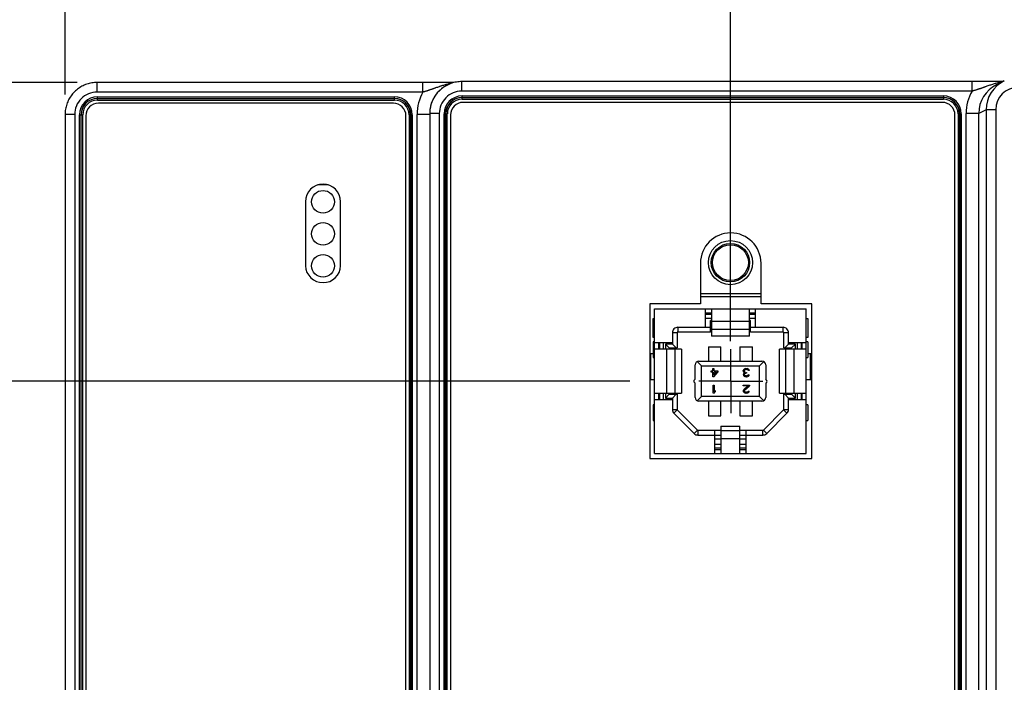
# Model space of a CAD drawing. Header units: inches. Extents: x 0 to 34, y 0 to 22.
# Tile 13 of 69: x 8.5 to 11.5, y 15.2 to 17.3. Entities that reach past the tile are written whole.
import ezdxf

# ---------------------------------------------------------------- set-up
doc = ezdxf.new("R2010")
doc.units = ezdxf.units.IN
doc.header["$LTSCALE"] = 1.87
doc.header["$MEASUREMENT"] = 0
doc.linetypes.add('CENTER', pattern=[0.6, 0.375, -0.075, 0.075, -0.075])
doc.layers.get('0').update_dxf_attribs({"linetype": 'CONTINUOUS'})
doc.layers.add('02___PRT_ALL_AXES', color=7, linetype='CONTINUOUS')
doc.layers.add('DIMENSIONS', color=7, linetype='CONTINUOUS')
doc.styles.get("Standard").update_dxf_attribs({"font": 'txt', "width": 0.8})
doc.dimstyles.new('DIMSTYLE_1', dxfattribs={"dimtxt": 0.15625, "dimasz": 0.1875, "dimexe": 0.125, "dimexo": 0.0625, "dimgap": 0.09, "dimtad": 0, "dimtih": 1, "dimtoh": 1, "dimzin": 4, "dimdsep": 46, "dimtxsty": 'STANDARD', "dimblk": 'CLOSED', "dimblk1": 'CLOSED', "dimblk2": 'CLOSED', "dimcen": 0.09, "dimadec": 0, "dimazin": 0, "dimtfac": 1, "dimtofl": 0, "dimtmove": 0, "dimatfit": 3, "dimldrblk": 'CLOSED', "dimfxl": 1, "dimtolj": 1, "dimtzin": 4, "dimarcsym": 0})

# ---------------------------------------------------------------- blocks, each defined once
blk = doc.blocks.new('*D0')
at = {"layer": 'DIMENSIONS', "color": 2, "linetype": 'CONTINUOUS'}
blk.add_line((10.371, 16.1534), (7.9367, 16.1534), dxfattribs=at)
at = {"layer": 'DIMENSIONS', "color": 2, "linetype": 'CONTINUOUS', "insert": (7.8586, 16.2315), "char_height": 0.15625, "width": 1.28125, "attachment_point": 3, "rotation": 0, "line_spacing_factor": 0.9}
blk.add_mtext('.93{\\Ftxt.shx;\\W1.000000;\\H0.156250; }[23,7]', dxfattribs=at)
blk = doc.blocks.new('_CLOSED')
at = {"color": 0, "linetype": 'BYBLOCK'}
for p, q in [((0, 0), (-1, 0.167)), ((-1, 0.167), (-1, -0.167)), ((-1, -0.167), (0, 0)), ((-1, 0), (0, 0))]:
    blk.add_line(p, q, dxfattribs=at)
blk = doc.blocks.new('*D1')
at = {"layer": 'DIMENSIONS', "color": 2, "linetype": 'CONTINUOUS'}
blk.add_line((8.6461, 17.0856), (7.9367, 17.0856), dxfattribs=at)
at = {"layer": 'DIMENSIONS', "color": 2, "linetype": 'CONTINUOUS', "insert": (7.8586, 17.1638), "char_height": 0.15625, "width": 0.90625, "attachment_point": 3, "rotation": 0, "line_spacing_factor": 0.9}
blk.add_mtext('.00{\\Ftxt.shx;\\W1.000000;\\H0.156250; }[0]', dxfattribs=at)
blk = doc.blocks.new('*D2')
at = {"layer": 'DIMENSIONS', "color": 2, "linetype": 'CONTINUOUS'}
blk.add_line((10.2146, 14.3205), (7.9367, 14.3205), dxfattribs=at)
at = {"layer": 'DIMENSIONS', "color": 2, "linetype": 'CONTINUOUS', "insert": (7.8586, 14.3987), "char_height": 0.15625, "width": 1.40625, "attachment_point": 3, "rotation": 0, "line_spacing_factor": 0.9}
blk.add_mtext('2.77{\\Ftxt.shx;\\W1.000000;\\H0.156250; }[70,2]', dxfattribs=at)
blk = doc.blocks.new('*D3')
at = {"layer": 'DIMENSIONS', "color": 2, "linetype": 'CONTINUOUS'}
for p, q in [((8.2648, 14.6287), (7.9367, 14.6287)), ((8.3161, 14.4613), (8.2648, 14.6287)), ((8.9681, 14.4613), (8.3161, 14.4613))]:
    blk.add_line(p, q, dxfattribs=at)
at = {"layer": 'DIMENSIONS', "color": 2, "linetype": 'CONTINUOUS', "insert": (7.8586, 14.7068), "char_height": 0.15625, "width": 1.40625, "attachment_point": 3, "rotation": 0, "line_spacing_factor": 0.9}
blk.add_mtext('2.62{\\Ftxt.shx;\\W1.000000;\\H0.156250; }[66,7]', dxfattribs=at)
blk = doc.blocks.new('*D4')
at = {"layer": 'DIMENSIONS', "color": 2, "linetype": 'CONTINUOUS'}
blk.add_line((9.3591, 14.0752), (7.9367, 14.0752), dxfattribs=at)
at = {"layer": 'DIMENSIONS', "color": 2, "linetype": 'CONTINUOUS', "insert": (7.8586, 14.1533), "char_height": 0.15625, "width": 1.40625, "attachment_point": 3, "rotation": 0, "line_spacing_factor": 0.9}
blk.add_mtext('3.01{\\Ftxt.shx;\\W1.000000;\\H0.156250; }[76,5]', dxfattribs=at)
blk = doc.blocks.new('*D5')
at = {"layer": 'DIMENSIONS', "color": 2, "linetype": 'CONTINUOUS'}
blk.add_line((8.6461, 13.647), (7.9367, 13.647), dxfattribs=at)
at = {"layer": 'DIMENSIONS', "color": 2, "linetype": 'CONTINUOUS', "insert": (7.8586, 13.7252), "char_height": 0.15625, "width": 1.40625, "attachment_point": 3, "rotation": 0, "line_spacing_factor": 0.9}
blk.add_mtext('3.44{\\Ftxt.shx;\\W1.000000;\\H0.156250; }[87,3]', dxfattribs=at)
blk = doc.blocks.new('*D7')
at = {"layer": 'DIMENSIONS', "color": 2, "linetype": 'CONTINUOUS'}
blk.add_line((10.6851, 16.2784), (10.6851, 17.7725), dxfattribs=at)
at = {"layer": 'DIMENSIONS', "color": 2, "linetype": 'CONTINUOUS', "insert": (10.607, 17.8506), "char_height": 0.15625, "width": 1.40625, "attachment_point": 1, "rotation": 90, "line_spacing_factor": 0.9}
blk.add_mtext('2.08{\\Ftxt.shx;\\W1.000000;\\H0.156250; }[52,7]', dxfattribs=at)
blk = doc.blocks.new('*D8')
at = {"layer": 'DIMENSIONS', "color": 2, "linetype": 'CONTINUOUS'}
blk.add_line((8.6086, 17.0481), (8.6086, 17.7725), dxfattribs=at)
at = {"layer": 'DIMENSIONS', "color": 2, "linetype": 'CONTINUOUS', "insert": (8.5305, 17.8506), "char_height": 0.15625, "width": 0.90625, "attachment_point": 1, "rotation": 90, "line_spacing_factor": 0.9}
blk.add_mtext('.00{\\Ftxt.shx;\\W1.000000;\\H0.156250; }[0]', dxfattribs=at)
blk = doc.blocks.new('*D9')
at = {"layer": 'DIMENSIONS', "color": 2, "linetype": 'CONTINUOUS'}
blk.add_line((12.5582, 15.3143), (12.5582, 17.7725), dxfattribs=at)
at = {"layer": 'DIMENSIONS', "color": 2, "linetype": 'CONTINUOUS', "insert": (12.4801, 17.8506), "char_height": 0.15625, "width": 1.53125, "attachment_point": 1, "rotation": 90, "line_spacing_factor": 0.9}
blk.add_mtext('3.95{\\Ftxt.shx;\\W1.000000;\\H0.156250; }[100,3]', dxfattribs=at)
blk = doc.blocks.new('*D10')
at = {"layer": 'DIMENSIONS', "color": 2, "linetype": 'CONTINUOUS'}
blk.add_line((14.4182, 15.3143), (14.4182, 17.8114), dxfattribs=at)
at = {"layer": 'DIMENSIONS', "color": 2, "linetype": 'CONTINUOUS', "insert": (14.3401, 17.8895), "char_height": 0.15625, "width": 1.53125, "attachment_point": 1, "rotation": 90, "line_spacing_factor": 0.9}
blk.add_mtext('5.81{\\Ftxt.shx;\\W1.000000;\\H0.156250; }[147,6]', dxfattribs=at)
blk = doc.blocks.new('*D11')
at = {"layer": 'DIMENSIONS', "color": 2, "linetype": 'CONTINUOUS'}
blk.add_line((15.6222, 17.0486), (15.6222, 17.7725), dxfattribs=at)
at = {"layer": 'DIMENSIONS', "color": 2, "linetype": 'CONTINUOUS', "insert": (15.5441, 17.8506), "char_height": 0.15625, "width": 1.53125, "attachment_point": 1, "rotation": 90, "line_spacing_factor": 0.9}
blk.add_mtext('7.01{\\Ftxt.shx;\\W1.000000;\\H0.156250; }[178,1]', dxfattribs=at)

msp = doc.modelspace()

# ---------------------------------------------------------------- linework, layer by layer
at = {"color": 7, "linetype": 'CONTINUOUS'}
for p, q in [((8.7086, 17.0556), (8.7086, 17.0856)), ((9.7333, 17.0856), (8.7086, 17.0856)), ((9.7256, 17.0556), (9.7256, 17.0856)), ((9.7457, 17.0856), (9.7333, 17.0856)), ((9.7543, 17.0857), (9.7457, 17.0856)), ((9.7632, 17.0857), (9.7543, 17.0857)), ((9.7725, 17.0857), (9.7632, 17.0857)), ((9.7821, 17.0858), (9.7725, 17.0857)), ((9.7921, 17.0858), (9.7821, 17.0858)), ((9.8025, 17.0859), (9.7921, 17.0858)), ((9.8129, 17.086), (9.8025, 17.0859)), ((9.825, 17.0861), (9.8129, 17.086)), ((9.8465, 17.0584), (9.8465, 17.0884)), ((11.439, 17.0884), (9.8465, 17.0884)), ((11.439, 17.0584), (11.439, 17.0884)), ((11.4508, 17.0884), (11.439, 17.0884)), ((11.4636, 17.0884), (11.4508, 17.0884)), ((11.4725, 17.0885), (11.4636, 17.0884)), ((11.4817, 17.0885), (11.4725, 17.0885)), ((11.4913, 17.0885), (11.4817, 17.0885)), ((11.5013, 17.0886), (11.4913, 17.0885)), ((11.5116, 17.0886), (11.5013, 17.0886)), ((11.5222, 17.0887), (11.5116, 17.0886)), ((11.5383, 17.09), (11.5151, 17.0785)), ((11.5359, 17.0888), (11.5222, 17.0887)), ((9.7256, 17.0556), (8.7086, 17.0556)), ((11.439, 17.0584), (9.8465, 17.0584)), ((8.7095, 17.0306), (8.7095, 17.0408)), ((8.7095, 17.0408), (9.6363, 17.0408)), ((8.7095, 17.0359), (9.6363, 17.0359)), ((8.7095, 17.0355), (9.6363, 17.0355)), ((8.7095, 17.0306), (9.6363, 17.0306)), ((9.6363, 17.0306), (9.6363, 17.0408)), ((9.8474, 17.0334), (9.8474, 17.0436)), ((9.8474, 17.0436), (11.3496, 17.0436)), ((9.8474, 17.0386), (11.3496, 17.0386)), ((9.8474, 17.0383), (11.3496, 17.0383)), ((9.8474, 17.0334), (11.3496, 17.0334)), ((11.3464, 17.0235), (9.851, 17.0235)), ((11.3496, 17.0436), (11.3496, 17.0334)), ((9.6331, 17.0209), (8.7126, 17.0209)), ((11.483, 17.0006), (11.4598, 16.989)), ((11.483, 17.0006), (11.483, 13.7321)), ((11.513, 17.0006), (11.483, 17.0006)), ((11.513, 17.0006), (11.513, 13.7321)), ((8.6086, 16.9856), (8.6086, 13.747)), ((8.6386, 16.9856), (8.6086, 16.9856)), ((8.6386, 16.9856), (8.6386, 13.747)), ((8.6534, 13.7479), (8.6534, 16.9848)), ((8.6534, 16.9848), (8.6636, 16.9848)), ((8.6584, 13.7479), (8.6584, 16.9848)), ((8.6587, 13.7479), (8.6587, 16.9848)), ((8.6636, 13.7479), (8.6636, 16.9848)), ((8.6733, 16.9816), (8.6733, 13.7511)), ((9.6725, 13.7511), (9.6725, 16.9816)), ((9.6821, 16.9848), (9.6821, 13.7479)), ((9.6821, 16.9848), (9.6923, 16.9848)), ((9.687, 16.9848), (9.687, 13.7479)), ((9.6874, 16.9848), (9.6874, 13.7479)), ((9.6923, 16.9848), (9.6923, 13.7479)), ((9.7071, 13.7464), (9.7071, 16.9862)), ((9.7465, 16.9862), (9.7071, 16.9862)), ((9.7465, 16.9909), (9.7465, 16.9884)), ((9.7465, 16.9884), (9.7465, 13.7443)), ((9.7765, 16.9884), (9.7465, 16.9884)), ((9.7765, 16.9884), (9.7765, 13.7443)), ((9.7913, 13.7451), (9.7913, 16.9876)), ((9.7913, 16.9876), (9.8015, 16.9876)), ((9.7963, 13.7451), (9.7963, 16.9876)), ((9.7966, 13.7451), (9.7966, 16.9876)), ((9.8015, 13.7451), (9.8015, 16.9876)), ((9.8116, 16.9842), (9.8116, 13.7486)), ((11.3858, 13.7486), (11.3858, 16.9842)), ((11.3954, 16.9876), (11.3954, 13.7451)), ((11.3954, 16.9876), (11.4056, 16.9876)), ((11.4004, 16.9876), (11.4004, 13.7451)), ((11.4007, 16.9876), (11.4007, 13.7451)), ((11.4056, 16.9876), (11.4056, 13.7451)), ((11.4205, 13.7437), (11.4205, 16.989)), ((11.4598, 16.989), (11.4205, 16.989)), ((11.4598, 13.7437), (11.4598, 16.989)), ((9.4302, 16.7659), (9.3971, 16.7659)), ((9.3585, 16.7133), (9.3586, 16.5133)), ((9.4687, 16.5133), (9.4687, 16.7133)), ((10.5915, 16.5215), (10.5915, 16.3947)), ((10.7805, 16.3947), (10.7805, 16.5215)), ((10.7805, 16.4264), (10.5915, 16.4264)), ((10.7805, 16.4164), (10.5915, 16.4164)), ((10.4335, 16.3947), (10.4335, 15.912)), ((10.5915, 16.3947), (10.4335, 16.3947)), ((10.4484, 15.9278), (10.4484, 16.3789)), ((10.4484, 16.3789), (10.9218, 16.3789)), ((10.6064, 16.3789), (10.6064, 16.3214)), ((10.626, 16.3789), (10.626, 16.2935)), ((10.7441, 16.2935), (10.7441, 16.3789)), ((10.7638, 16.3214), (10.7638, 16.3789)), ((10.9386, 16.3947), (10.7805, 16.3947)), ((10.9218, 15.9278), (10.9218, 16.3789)), ((10.9386, 15.912), (10.9386, 16.3947)), ((10.4438, 16.29), (10.4438, 16.3486)), ((10.4438, 16.3486), (10.4484, 16.3486)), ((10.6064, 16.3663), (10.626, 16.3663)), ((10.6064, 16.3624), (10.626, 16.3624)), ((10.6064, 16.3506), (10.626, 16.3506)), ((10.7441, 16.3663), (10.7638, 16.3663)), ((10.7441, 16.3624), (10.7638, 16.3624)), ((10.7441, 16.3506), (10.7638, 16.3506)), ((10.9218, 16.3486), (10.9264, 16.3486)), ((10.9264, 16.3486), (10.9264, 16.29)), ((10.5208, 16.3214), (10.5208, 16.3065)), ((10.6227, 16.3214), (10.5208, 16.3214)), ((10.6227, 16.3065), (10.6227, 16.3427)), ((10.626, 16.3427), (10.6227, 16.3427)), ((10.626, 16.3309), (10.6227, 16.3309)), ((10.626, 16.3403), (10.7441, 16.3403)), ((10.7475, 16.3427), (10.7441, 16.3427)), ((10.7475, 16.3309), (10.7441, 16.3309)), ((10.7475, 16.3065), (10.7475, 16.3427)), ((10.8494, 16.3214), (10.7475, 16.3214)), ((10.8494, 16.3065), (10.8494, 16.3214)), ((10.4484, 16.29), (10.4438, 16.29)), ((10.5038, 16.3045), (10.5038, 16.2689)), ((10.5188, 16.3045), (10.5038, 16.3045)), ((10.5188, 16.3045), (10.5188, 16.2571)), ((10.6227, 16.3065), (10.5208, 16.3065)), ((10.7441, 16.3152), (10.626, 16.3152)), ((10.7441, 16.2935), (10.626, 16.2935)), ((10.8494, 16.3065), (10.7475, 16.3065)), ((10.8514, 16.2571), (10.8514, 16.3045)), ((10.8664, 16.3045), (10.8514, 16.3045)), ((10.8664, 16.2689), (10.8664, 16.3045)), ((10.9264, 16.29), (10.9218, 16.29)), ((10.4438, 16.2764), (10.4438, 16.2272)), ((10.4484, 16.2764), (10.4438, 16.2764)), ((10.5038, 16.2734), (10.4484, 16.2734)), ((10.4609, 16.2734), (10.4609, 16.2537)), ((10.4646, 16.2537), (10.4646, 16.2734)), ((10.4764, 16.2537), (10.4764, 16.2734)), ((10.4825, 16.2689), (10.4825, 16.2537)), ((10.4825, 16.2689), (10.4943, 16.2571)), ((10.5038, 16.2689), (10.4825, 16.2689)), ((10.4943, 16.2571), (10.4943, 16.2537)), ((10.4943, 16.2571), (10.5188, 16.2571)), ((10.5038, 16.2689), (10.5156, 16.2571)), ((10.6162, 16.261), (10.6162, 16.2159)), ((10.6162, 16.261), (10.6556, 16.261)), ((10.6556, 16.2159), (10.6556, 16.261)), ((10.7146, 16.261), (10.7146, 16.2159)), ((10.7146, 16.261), (10.754, 16.261)), ((10.754, 16.2159), (10.754, 16.261)), ((10.8514, 16.2571), (10.8758, 16.2571)), ((10.8664, 16.2689), (10.8546, 16.2571)), ((10.9218, 16.2734), (10.8664, 16.2734)), ((10.8877, 16.2689), (10.8664, 16.2689)), ((10.8877, 16.2689), (10.8758, 16.2571)), ((10.8758, 16.2537), (10.8758, 16.2571)), ((10.8877, 16.2537), (10.8877, 16.2689)), ((10.8938, 16.2734), (10.8938, 16.2537)), ((10.9056, 16.2734), (10.9056, 16.2537)), ((10.9093, 16.2537), (10.9093, 16.2734)), ((10.9264, 16.2764), (10.9218, 16.2764)), ((10.9264, 16.2764), (10.9264, 16.2272)), ((10.4438, 16.2388), (10.4335, 16.2388)), ((10.4367, 16.1585), (10.4367, 16.2388)), ((10.4438, 16.2272), (10.4484, 16.2272)), ((10.5325, 16.2537), (10.4484, 16.2537)), ((10.4871, 16.1159), (10.4871, 16.2537)), ((10.5123, 16.1159), (10.5123, 16.2537)), ((10.5325, 16.2537), (10.5325, 16.1159)), ((10.8377, 16.1159), (10.8377, 16.2537)), ((10.9218, 16.2537), (10.8377, 16.2537)), ((10.8579, 16.1159), (10.8579, 16.2537)), ((10.883, 16.2537), (10.883, 16.1159)), ((10.9218, 16.2272), (10.9264, 16.2272)), ((10.9386, 16.2388), (10.9264, 16.2388)), ((10.9335, 16.2388), (10.9335, 16.1585)), ((10.5749, 16.1592), (10.5749, 16.2041)), ((10.581, 16.2145), (10.5945, 16.201)), ((10.5867, 16.2159), (10.7835, 16.2159)), ((10.5945, 16.1057), (10.5945, 16.201)), ((10.5945, 16.201), (10.7756, 16.201)), ((10.7756, 16.201), (10.7892, 16.2145)), ((10.7756, 16.1057), (10.7756, 16.201)), ((10.7953, 16.2041), (10.7953, 16.1592)), ((10.6247, 16.182), (10.6247, 16.1852)), ((10.6247, 16.1852), (10.63, 16.1852)), ((10.63, 16.182), (10.6247, 16.182)), ((10.63, 16.1852), (10.63, 16.1927)), ((10.63, 16.1927), (10.6331, 16.1927)), ((10.63, 16.1675), (10.63, 16.182)), ((10.6331, 16.1675), (10.63, 16.1675)), ((10.6331, 16.1927), (10.6331, 16.1852)), ((10.6331, 16.1852), (10.6457, 16.1852)), ((10.6331, 16.182), (10.6331, 16.1718)), ((10.6331, 16.1675), (10.6457, 16.182)), ((10.642, 16.182), (10.6331, 16.1718)), ((10.642, 16.182), (10.6331, 16.182)), ((10.6457, 16.1852), (10.6457, 16.182)), ((10.7258, 16.1884), (10.7252, 16.1868)), ((10.7252, 16.1847), (10.7252, 16.1868)), ((10.7252, 16.1847), (10.7258, 16.1825)), ((10.7268, 16.19), (10.7258, 16.1884)), ((10.7258, 16.1825), (10.7268, 16.1809)), ((10.7263, 16.1766), (10.7258, 16.1745)), ((10.7258, 16.1734), (10.7258, 16.1745)), ((10.7258, 16.1734), (10.7263, 16.1713)), ((10.7273, 16.1782), (10.7263, 16.1766)), ((10.7263, 16.1713), (10.7284, 16.1691)), ((10.7284, 16.1911), (10.7268, 16.19)), ((10.7268, 16.1809), (10.7294, 16.1798)), ((10.7294, 16.1798), (10.7273, 16.1782)), ((10.7279, 16.1868), (10.7284, 16.1879)), ((10.7279, 16.1868), (10.7279, 16.1847)), ((10.7289, 16.1825), (10.7279, 16.1847)), ((10.7305, 16.1922), (10.7284, 16.1911)), ((10.7284, 16.1879), (10.7294, 16.189)), ((10.7284, 16.1745), (10.7294, 16.1766)), ((10.7284, 16.1745), (10.7284, 16.1734)), ((10.7294, 16.1718), (10.7284, 16.1734)), ((10.7284, 16.1691), (10.7305, 16.168)), ((10.7305, 16.1815), (10.7289, 16.1825)), ((10.7294, 16.189), (10.7305, 16.1895)), ((10.7294, 16.1766), (10.7305, 16.1777)), ((10.731, 16.1707), (10.7294, 16.1718)), ((10.7326, 16.1927), (10.7305, 16.1922)), ((10.7305, 16.1895), (10.7331, 16.19)), ((10.7336, 16.1809), (10.7305, 16.1815)), ((10.7305, 16.1777), (10.7336, 16.1788)), ((10.7305, 16.168), (10.7342, 16.1675)), ((10.7336, 16.1702), (10.731, 16.1707)), ((10.7326, 16.1927), (10.7368, 16.1927)), ((10.7363, 16.19), (10.7331, 16.19)), ((10.7336, 16.1809), (10.7357, 16.1809)), ((10.7357, 16.1788), (10.7336, 16.1788)), ((10.7336, 16.1702), (10.7357, 16.1702)), ((10.7352, 16.1675), (10.7342, 16.1675)), ((10.7352, 16.1675), (10.7389, 16.168)), ((10.7357, 16.1809), (10.7357, 16.1788)), ((10.7384, 16.1707), (10.7357, 16.1702)), ((10.7363, 16.19), (10.7389, 16.1895)), ((10.7389, 16.1922), (10.7368, 16.1927)), ((10.7399, 16.1718), (10.7384, 16.1707)), ((10.741, 16.1911), (10.7389, 16.1922)), ((10.7389, 16.1895), (10.7399, 16.189)), ((10.7389, 16.168), (10.741, 16.1691)), ((10.7399, 16.189), (10.741, 16.1879)), ((10.741, 16.1734), (10.7399, 16.1718)), ((10.7426, 16.19), (10.741, 16.1911)), ((10.741, 16.1879), (10.7415, 16.1868)), ((10.741, 16.1734), (10.7436, 16.1734)), ((10.741, 16.1691), (10.7431, 16.1713)), ((10.7441, 16.1868), (10.7415, 16.1868)), ((10.7436, 16.1884), (10.7426, 16.19)), ((10.7431, 16.1713), (10.7436, 16.1734)), ((10.7441, 16.1868), (10.7436, 16.1884)), ((10.4335, 16.1585), (10.4484, 16.1585)), ((10.5712, 16.1556), (10.5749, 16.1592)), ((10.5712, 16.1511), (10.5749, 16.1475)), ((10.5749, 16.1026), (10.5749, 16.1475)), ((10.6315, 16.1163), (10.6315, 16.1415)), ((10.6315, 16.1415), (10.6347, 16.1415)), ((10.6347, 16.1415), (10.6347, 16.1206)), ((10.7252, 16.1388), (10.7252, 16.1415)), ((10.7252, 16.1415), (10.7441, 16.1415)), ((10.7399, 16.1388), (10.7252, 16.1388)), ((10.7399, 16.1388), (10.7268, 16.1271)), ((10.7294, 16.1254), (10.7441, 16.1388)), ((10.7441, 16.1415), (10.7441, 16.1388)), ((10.7989, 16.1556), (10.7953, 16.1592)), ((10.7989, 16.1511), (10.7953, 16.1475)), ((10.7953, 16.1475), (10.7953, 16.1026)), ((10.9218, 16.1585), (10.9386, 16.1585)), ((10.4484, 16.1159), (10.5325, 16.1159)), ((10.4609, 16.1159), (10.4609, 16.0963)), ((10.4646, 16.0963), (10.4646, 16.1159)), ((10.4764, 16.0963), (10.4764, 16.1159)), ((10.4825, 16.1159), (10.4825, 16.1008)), ((10.4825, 16.1008), (10.4943, 16.1126)), ((10.4943, 16.1159), (10.4943, 16.1126)), ((10.4943, 16.1126), (10.5188, 16.1126)), ((10.5038, 16.1008), (10.5156, 16.1126)), ((10.5188, 16.1126), (10.5188, 16.0652)), ((10.5945, 16.1057), (10.581, 16.0922)), ((10.7756, 16.1057), (10.5945, 16.1057)), ((10.6347, 16.1163), (10.6315, 16.1163)), ((10.6378, 16.1244), (10.6347, 16.1206)), ((10.6347, 16.1163), (10.6378, 16.1201)), ((10.6378, 16.1244), (10.6378, 16.1201)), ((10.7258, 16.1254), (10.7252, 16.1233)), ((10.7252, 16.1222), (10.7252, 16.1233)), ((10.7252, 16.1222), (10.7258, 16.1201)), ((10.7268, 16.1271), (10.7258, 16.1254)), ((10.7258, 16.1201), (10.7279, 16.1179)), ((10.7279, 16.1179), (10.73, 16.1169)), ((10.7284, 16.1233), (10.7294, 16.1254)), ((10.7284, 16.1233), (10.7284, 16.1222)), ((10.7294, 16.1206), (10.7284, 16.1222)), ((10.731, 16.1195), (10.7294, 16.1206)), ((10.73, 16.1169), (10.7331, 16.1163)), ((10.7336, 16.119), (10.731, 16.1195)), ((10.7352, 16.1163), (10.7331, 16.1163)), ((10.7336, 16.119), (10.7357, 16.119)), ((10.7352, 16.1163), (10.7389, 16.1169)), ((10.7384, 16.1195), (10.7357, 16.119)), ((10.7399, 16.1206), (10.7384, 16.1195)), ((10.7389, 16.1169), (10.741, 16.1179)), ((10.741, 16.1222), (10.7399, 16.1206)), ((10.741, 16.1222), (10.7436, 16.1222)), ((10.741, 16.1179), (10.7431, 16.1201)), ((10.7431, 16.1201), (10.7436, 16.1222)), ((10.7892, 16.0922), (10.7756, 16.1057)), ((10.8377, 16.1159), (10.9218, 16.1159)), ((10.8514, 16.0652), (10.8514, 16.1126)), ((10.8514, 16.1126), (10.8758, 16.1126)), ((10.8664, 16.1008), (10.8546, 16.1126)), ((10.8758, 16.1126), (10.8758, 16.1159)), ((10.8877, 16.1008), (10.8758, 16.1126)), ((10.8877, 16.1008), (10.8877, 16.1159)), ((10.8938, 16.1159), (10.8938, 16.0963)), ((10.9056, 16.1159), (10.9056, 16.0963)), ((10.9093, 16.0963), (10.9093, 16.1159)), ((10.4438, 16.0795), (10.4438, 16.0303)), ((10.4484, 16.0795), (10.4438, 16.0795)), ((10.4484, 16.0963), (10.5038, 16.0963)), ((10.4825, 16.1008), (10.5038, 16.1008)), ((10.5038, 16.1008), (10.5038, 16.0652)), ((10.7835, 16.0907), (10.5867, 16.0907)), ((10.6162, 16.0907), (10.6162, 16.0457)), ((10.6556, 16.0457), (10.6556, 16.0907)), ((10.7146, 16.0907), (10.7146, 16.0457)), ((10.754, 16.0457), (10.754, 16.0907)), ((10.8664, 16.0652), (10.8664, 16.1008)), ((10.8664, 16.1008), (10.8877, 16.1008)), ((10.8664, 16.0963), (10.9218, 16.0963)), ((10.9264, 16.0795), (10.9218, 16.0795)), ((10.9264, 16.0795), (10.9264, 16.0303)), ((10.5038, 16.0652), (10.5188, 16.0652)), ((10.5193, 16.0638), (10.5088, 16.0532)), ((10.5088, 16.0532), (10.5718, 15.9902)), ((10.5193, 16.0638), (10.5823, 16.0008)), ((10.6162, 16.0457), (10.6556, 16.0457)), ((10.7146, 16.0457), (10.754, 16.0457)), ((10.7878, 16.0008), (10.8508, 16.0638)), ((10.7984, 15.9902), (10.8614, 16.0532)), ((10.8614, 16.0532), (10.8508, 16.0638)), ((10.8514, 16.0652), (10.8664, 16.0652)), ((10.4438, 16.0303), (10.4484, 16.0303)), ((10.6556, 16.0132), (10.6556, 15.9278)), ((10.6556, 16.0132), (10.7146, 16.0132)), ((10.7146, 15.9278), (10.7146, 16.0132)), ((10.9218, 16.0303), (10.9264, 16.0303)), ((10.5718, 15.9902), (10.5823, 16.0008)), ((10.5838, 16.0002), (10.5838, 15.9852)), ((10.5838, 16.0002), (10.6556, 16.0002)), ((10.5838, 15.9852), (10.6556, 15.9852)), ((10.6359, 15.9278), (10.6359, 16.0002)), ((10.7146, 15.9989), (10.6556, 15.9989)), ((10.7146, 16.0002), (10.7864, 16.0002)), ((10.7146, 15.9852), (10.7864, 15.9852)), ((10.7343, 15.9278), (10.7343, 16.0002)), ((10.7864, 15.9852), (10.7864, 16.0002)), ((10.7878, 16.0008), (10.7984, 15.9902)), ((10.6359, 15.9734), (10.6556, 15.9734)), ((10.6556, 15.9561), (10.6359, 15.9561)), ((10.7146, 15.9738), (10.6556, 15.9738)), ((10.7146, 15.9734), (10.7343, 15.9734)), ((10.7343, 15.9561), (10.7146, 15.9561)), ((10.4484, 15.9278), (10.9218, 15.9278)), ((10.6556, 15.9443), (10.6359, 15.9443)), ((10.6359, 15.9403), (10.6556, 15.9403)), ((10.7343, 15.9443), (10.7146, 15.9443)), ((10.7146, 15.9403), (10.7343, 15.9403)), ((10.4335, 15.912), (10.9386, 15.912))]:
    msp.add_line(p, q, dxfattribs=at)
for points in [[(8.7086, 17.0856), (8.7047, 17.0856), (8.7006, 17.0853), (8.6964, 17.0849), (8.6923, 17.0843), (8.6882, 17.0835), (8.6842, 17.0826), (8.6802, 17.0815), (8.6763, 17.0803), (8.6724, 17.0788), (8.6685, 17.0773), (8.6648, 17.0755), (8.6611, 17.0736), (8.6575, 17.0716), (8.654, 17.0694), (8.6505, 17.067), (8.6472, 17.0646), (8.644, 17.062), (8.6409, 17.0592), (8.6379, 17.0563), (8.635, 17.0534), (8.6323, 17.0503), (8.6297, 17.047), (8.6272, 17.0437), (8.6249, 17.0403), (8.6227, 17.0368), (8.6206, 17.0332), (8.6187, 17.0295), (8.617, 17.0257), (8.6154, 17.0219), (8.614, 17.018), (8.6127, 17.014), (8.6116, 17.01), (8.6107, 17.006), (8.6099, 17.0019), (8.6093, 16.9978), (8.6089, 16.9937), (8.6087, 16.9896), (8.6086, 16.9856)], [(9.8465, 17.0884), (9.8426, 17.0883), (9.8385, 17.0881), (9.8343, 17.0877), (9.8302, 17.0871), (9.8262, 17.0863), (9.8221, 17.0854), (9.8181, 17.0843), (9.8142, 17.083), (9.8103, 17.0816), (9.8064, 17.08), (9.8027, 17.0783), (9.799, 17.0764), (9.7954, 17.0744), (9.7919, 17.0722), (9.7884, 17.0698), (9.7851, 17.0674), (9.7819, 17.0647), (9.7788, 17.062), (9.7758, 17.0591), (9.7729, 17.0561), (9.7702, 17.053), (9.7676, 17.0498), (9.7651, 17.0465), (9.7628, 17.0431), (9.7606, 17.0396), (9.7585, 17.0359), (9.7566, 17.0323), (9.7549, 17.0285), (9.7533, 17.0247), (9.7519, 17.0208), (9.7506, 17.0168), (9.7495, 17.0128), (9.7486, 17.0088), (9.7478, 17.0047), (9.7472, 17.0006), (9.7468, 16.9965), (9.7466, 16.9923), (9.7465, 16.9909)]]:
    msp.add_lwpolyline(points, dxfattribs=at)
for centre, radius in [((9.4136, 16.7133), 0.0354), ((9.4136, 16.6133), 0.0354), ((10.6851, 16.5234), 0.0689), ((10.6851, 16.5234), 0.06), ((10.6851, 16.5234), 0.056), ((9.4136, 16.5133), 0.0354)]:
    msp.add_circle(centre, radius, dxfattribs=at)
for centre, radius, start, end in [((9.8465, 16.9884), 0.1, 89.9963, 178.5668), ((11.583, 17.0006), 0.1, 115.5869, 180.0013), ((8.7086, 16.9856), 0.07, 89.9942, 179.9983), ((9.8465, 16.9862), 0.1394, 150.1369, 180.0015), ((9.8465, 16.9884), 0.07, 90.0011, 180.0014), ((11.5599, 16.989), 0.1394, 150.1285, 179.9989), ((11.5599, 16.989), 0.1, 116.5584, 179.9925), ((11.583, 17.0006), 0.07, 89.9981, 179.9944), ((8.7095, 16.9848), 0.056, 90, 180), ((8.7095, 16.9848), 0.0511, 90, 180), ((8.7095, 16.9848), 0.0508, 90, 180), ((8.7095, 16.9848), 0.0458, 90, 180), ((9.6363, 16.9848), 0.056, 0, 90), ((9.6363, 16.9848), 0.0511, 0, 90), ((9.6363, 16.9848), 0.0508, 0, 90), ((9.6363, 16.9848), 0.0458, 0, 90), ((9.8474, 16.9876), 0.056, 90, 180), ((9.8474, 16.9876), 0.0511, 90, 180), ((9.8474, 16.9876), 0.0508, 90, 180), ((9.8474, 16.9876), 0.0458, 90, 180), ((9.851, 16.9842), 0.0394, 90, 180), ((11.3464, 16.9842), 0.0394, 0, 90), ((11.3496, 16.9876), 0.056, 0, 90), ((11.3496, 16.9876), 0.0511, 0, 90), ((11.3496, 16.9876), 0.0508, 0, 90), ((11.3496, 16.9876), 0.0458, 0, 90), ((8.7126, 16.9816), 0.0394, 90, 180), ((9.6331, 16.9816), 0.0394, 0, 90), ((9.4136, 16.7133), 0.0551, 0, 180), ((10.686, 16.5215), 0.0945, 0, 180), ((9.4136, 16.516), 0.0551, 182.7861, 357.2139), ((10.5208, 16.3045), 0.017, 89.9958, 180.0042), ((10.8494, 16.3045), 0.017, 359.9979, 90.0042), ((10.5208, 16.3045), 0.00202, 90, 180), ((10.8494, 16.3045), 0.00202, 0, 90), ((10.5867, 16.2041), 0.0118, 90, 180), ((10.7835, 16.2041), 0.0118, 0, 90), ((10.5735, 16.1533), 0.00315, 135, 225), ((10.7967, 16.1533), 0.00315, 315, 45), ((10.5867, 16.1026), 0.0118, 180, 270), ((10.7835, 16.1026), 0.0118, 270, 360), ((10.5208, 16.0652), 0.017, 179.9949, 225.0103), ((10.5208, 16.0652), 0.00202, 180, 225), ((10.8494, 16.0652), 0.00202, 315, 360), ((10.8494, 16.0652), 0.017, 314.9897, 0.0113), ((10.5838, 16.0022), 0.017, 224.9897, 270.0113), ((10.5838, 16.0022), 0.00202, 225, 270), ((10.7864, 16.0022), 0.00202, 270, 315), ((10.7864, 16.0022), 0.017, 269.9887, 315.0103)]:
    msp.add_arc(centre, radius, start, end, dxfattribs=at)
for points, knots in [([(11.5311, 17.0865), (11.5291, 17.0861), (11.5253, 17.0854), (11.5196, 17.0841), (11.5138, 17.0827), (11.5082, 17.0812), (11.5025, 17.0795), (11.4969, 17.0777), (11.4913, 17.0758), (11.4856, 17.0739), (11.4809, 17.0722), (11.4772, 17.0709), (11.4743, 17.0699), (11.4715, 17.0689), (11.4686, 17.0678), (11.4657, 17.0668), (11.4628, 17.0658), (11.4599, 17.0649), (11.457, 17.0639), (11.454, 17.0629), (11.451, 17.062), (11.4481, 17.0611), (11.445, 17.0601), (11.442, 17.0593), (11.44, 17.0587), (11.439, 17.0584)], [0, 0, 0, 0, 0.060927, 0.121884, 0.18289, 0.243977, 0.305166, 0.366498, 0.428023, 0.489801, 0.551897, 0.583086, 0.614382, 0.645795, 0.677333, 0.709002, 0.74081, 0.772762, 0.804859, 0.837099, 0.869474, 0.901975, 0.934581, 0.967268, 1, 1, 1, 1]), ([(9.8138, 17.083), (9.8101, 17.0822), (9.8047, 17.081), (9.7974, 17.0791), (9.792, 17.0775), (9.7866, 17.0759), (9.7821, 17.0744), (9.7785, 17.0732), (9.7749, 17.072), (9.7704, 17.0704), (9.7659, 17.0688), (9.7623, 17.0675), (9.7595, 17.0666), (9.7568, 17.0656), (9.754, 17.0646), (9.7513, 17.0637), (9.7485, 17.0627), (9.7457, 17.0618), (9.7429, 17.0609), (9.74, 17.0599), (9.7372, 17.059), (9.7343, 17.0582), (9.7314, 17.0573), (9.7285, 17.0564), (9.7266, 17.0559), (9.7256, 17.0556)], [0, 0, 0, 0, 0.121784, 0.182767, 0.243835, 0.30502, 0.366362, 0.397108, 0.427913, 0.489727, 0.551868, 0.583083, 0.614404, 0.645842, 0.677402, 0.709091, 0.740916, 0.772879, 0.80498, 0.837216, 0.869582, 0.902065, 0.934646, 0.967303, 1, 1, 1, 1])]:
    msp.add_open_spline(points, degree=3, knots=knots, dxfattribs=at)
at = {"layer": '02___PRT_ALL_AXES', "color": 7, "linetype": 'CENTER'}
for q in [(10.6862, 16.2534), (10.5861, 16.1533), (10.6862, 16.0532), (10.7863, 16.1533)]:
    msp.add_line((10.6862, 16.1533), q, dxfattribs=at)

# ---------------------------------------------------------------- dimensions: what is measured, and where the dimension line sits
at = {"layer": 'DIMENSIONS', "color": 2, "linetype": 'CONTINUOUS'}
for feature_location, offset, dtype, origin, picture, middle in [((14.4182, 15.3143), (0, 2.4971), 1, (8.6086, 15.2518), '*D10', (14.4182, 18.6552)), ((12.5582, 15.3143), (0, 2.4581), 1, (8.6086, 15.2518), '*D9', (12.5582, 18.6162)), ((15.6222, 17.0486), (0, 0.7238), 1, (8.6086, 16.9861), '*D11', (15.6222, 18.6162)), ((10.6851, 16.2784), (0, 1.494), 1, (8.6086, 16.9856), '*D7', (10.6851, 18.5537)), ((8.6086029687, 17.0481388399), (0, 0.7243117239), 1, (8.6086029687, 16.9856388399), '*D8', (8.6086029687, 18.3037005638)), ((8.6460984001, 17.0856297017), (-0.7093704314, 0), 0, (8.7085984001, 17.0856297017), '*D1', (7.4054779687, 17.0856297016)), ((10.2146, 14.3205), (-2.2779, 0), 0, (10.2771, 17.0856), '*D2', (7.1555, 14.3205)), ((8.9681, 14.4613), (-1.0314, 0.1674), 0, (9.0306, 17.0856), '*D3', (7.1555, 14.6287)), ((9.3591, 14.0752), (-1.4224, 0), 0, (9.4216, 17.0856), '*D4', (7.1555, 14.0752)), ((8.6461, 13.647), (-0.7094, 0), 0, (8.7086, 17.0856), '*D5', (7.1555, 13.647)), ((10.371, 16.1534), (-2.4342, 0), 0, (8.7086, 17.0856), '*D0', (7.218, 16.1534))]:
    dim = msp.add_ordinate_dim(feature_location=feature_location, offset=offset, dtype=dtype, origin=origin, dimstyle='DIMSTYLE_1', override={"dimtad": 1, "dimtih": 0, "dimtoh": 0}, dxfattribs=at)
    dim.commit()
    dim.dimension.update_dxf_attribs({"geometry": picture, "text_midpoint": middle})

doc.saveas('drawing.dxf')
